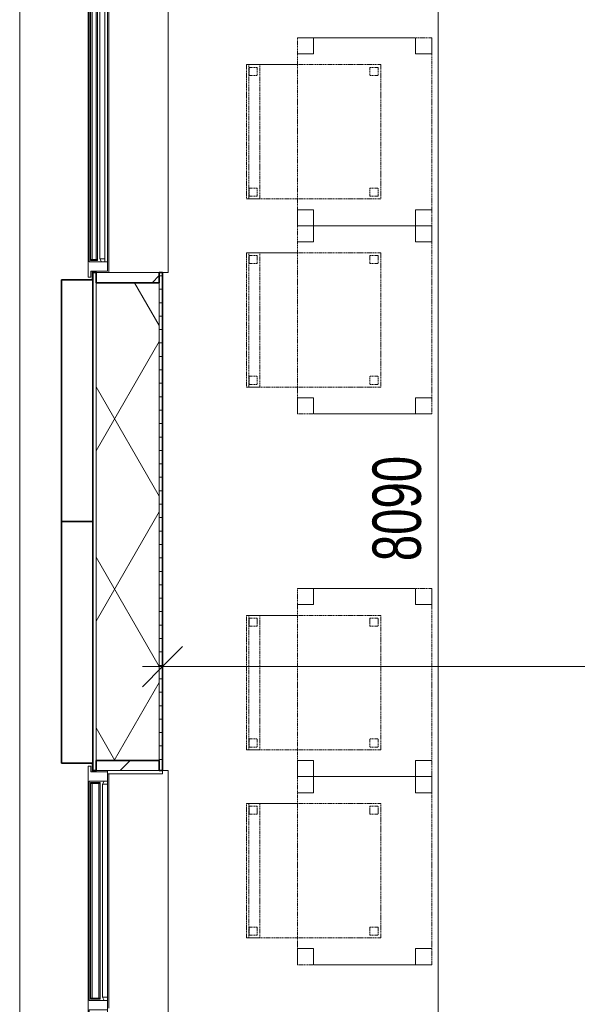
# Model space of a CAD drawing. Header units: millimetres. Extents: x -80560 to 110805, y -11020 to 52719.
# Tile 41 of 184: x 37924 to 39999, y 41953 to 45618. Entities that reach past the tile are written whole.
import ezdxf

# ---------------------------------------------------------------- set-up
doc = ezdxf.new("R2010")
doc.units = ezdxf.units.MM
doc.linetypes.add('DASHED2', pattern=[6, 4, -2])
doc.linetypes.add('DASHED2-1', pattern=[3, 2, -1])
for name, color, linetype, lineweight in [('A-ANNO-DIMS', 211, 'Continuous', 9), ('A-ANNO-DIMS-100', 211, 'Continuous', 9), ('A-FLOR-OVHD', 1, 'DASHED2-1', 18), ('A-GENM', 13, 'Continuous', 18), ('A-GLAZ', 151, 'Continuous', 18), ('A-GLAZ-SILL', 1, 'Continuous', 18), ('A-WALL', 113, 'Continuous', 35), ('A-WALL-PATT', 111, 'Continuous', 35), ('I-FURN', 30, 'Continuous', 18)]:
    doc.layers.add(name, color=color, linetype=linetype, lineweight=lineweight)
doc.styles.add('Arial_5', font='arial.ttf', dxfattribs={"width": 0.7, "height": 180})
doc.dimstyles.new('n3o_1_8', dxfattribs={"dimscale": 304.8, "dimtxt": 183.646692, "dimasz": 0.492126, "dimexe": 0.246063, "dimexo": 0.0625, "dimgap": 0.032808, "dimtad": 1, "dimdec": 0, "dimdsep": 46, "dimtxsty": 'Arial_5', "dimblk1": 'OBLIQUE', "dimblk2": 'OBLIQUE', "dimsah": 1, "dimcen": 0.09, "dimdle": 0.246063, "dimazin": 0, "dimtfac": 1, "dimtdec": 4, "dimtix": 1, "dimtmove": 0, "dimatfit": 3, "dimfxl": 0.246063, "dimfxlon": 1, "dimtvp": 1, "dimtolj": 1, "dimtzin": 0, "dimarcsym": 2})
pattern_1 = [(45, (0, 0), (-141.42136, 141.42136), [])]

# ---------------------------------------------------------------- blocks, each defined once
blk = doc.blocks.new('Basic Wall _ 41_WA_n3o_cladding_vertikaal_random_100mm_oorspronkelijk - ___-31301012-DO_01 eerste verdieping')
at = {"layer": 'A-WALL', "lineweight": 18}
for p, q in [((13029, 35921), (13029, 48371)), ((13299, 44682), (13299, 44650)), ((13301, 44682), (13301, 44677)), ((13299, 42850), (13299, 42818)), ((13301, 42823), (13301, 42818))]:
    blk.add_line(p, q, dxfattribs=at)
blk = doc.blocks.new('merk 1800 draaikiep - std-33586350-DO_01 eerste verdieping')
at = {"layer": 'A-GLAZ'}
for p, q in [((-868, 72), (-834, 72)), ((-868, 10), (-868, 72)), ((-834, 72), (-834, 4)), ((-17, 72), (17, 72)), ((-17, 4), (-17, 72)), ((17, 72), (17, 4)), ((834, 72), (868, 72)), ((834, 4), (834, 72)), ((868, 72), (868, 10)), ((-890, 10), (-868, 10)), ((-890, 0), (-890, 10)), ((-834, 4), (-812, 4)), ((-812, 4), (-812, 0)), ((-39, 4), (-17, 4)), ((-39, 0), (-39, 4)), ((17, 4), (39, 4)), ((39, 4), (39, 0)), ((812, 4), (834, 4)), ((812, 0), (812, 4)), ((868, 10), (890, 10)), ((890, 10), (890, 0)), ((-812, 0), (-890, 0)), ((39, 0), (-39, 0)), ((890, 0), (812, 0))]:
    blk.add_line(p, q, dxfattribs=at)
at = {"layer": 'A-GLAZ-SILL'}
for p, q in [((17, 72), (67, 72)), ((784, 72), (834, 72)), ((-812, 4), (-39, 4)), ((-812, 0), (-39, 0)), ((39, 4), (812, 4)), ((39, 0), (812, 0))]:
    blk.add_line(p, q, dxfattribs=at)
blk = doc.blocks.new('merk 2700 draaikiep - std-31324494-DO_01 eerste verdieping')
at = {"layer": 'A-GLAZ'}
for p, q in [((-1262, 0), (-1340, 0)), ((-1340, 0), (-1340, -10)), ((-1262, -4), (-1262, 0)), ((460, 0), (460, -4)), ((538, 0), (460, 0)), ((538, -4), (538, 0)), ((1340, 0), (1262, 0)), ((1262, 0), (1262, -4)), ((1340, -10), (1340, 0)), ((-1340, -10), (-1318, -10)), ((-1318, -10), (-1318, -72)), ((-1284, -72), (-1284, -4)), ((-1284, -4), (-1262, -4)), ((460, -4), (482, -4)), ((482, -4), (482, -72)), ((516, -72), (516, -4)), ((516, -4), (538, -4)), ((1262, -4), (1284, -4)), ((1284, -4), (1284, -72)), ((1318, -72), (1318, -10)), ((1318, -10), (1340, -10)), ((-1318, -72), (-1284, -72)), ((482, -72), (516, -72)), ((1284, -72), (1318, -72))]:
    blk.add_line(p, q, dxfattribs=at)
at = {"layer": 'A-GLAZ-SILL'}
for p, q in [((460, 0), (-1262, 0)), ((1262, 0), (538, 0)), ((460, -4), (-1262, -4)), ((1262, -4), (538, -4)), ((482, -72), (-1284, -72)), ((1284, -72), (516, -72))]:
    blk.add_line(p, q, dxfattribs=at)
blk = doc.blocks.new('NLRS_41_GM_WPB_spouwlat-SH_generiek_ISR - 235x38-V118-DO_01 eerste verdieping')
at = {"layer": 'A-GENM'}
h = blk.add_hatch(dxfattribs=at)
h.set_pattern_fill('FP_59', color=256, style=0, pattern_type=2)
h.set_pattern_definition(pattern_1)
h.paths.add_polyline_path([(13548, 44639), (13548, 44677), (13313, 44677), (13313, 44639), (13463.7, 44639)], flags=0)
for p, q in [((13548, 44677), (13313, 44677)), ((13313, 44677), (13313, 44639)), ((13548, 44639), (13548, 44677)), ((13313, 44639), (13548, 44639))]:
    blk.add_line(p, q, dxfattribs=at)
blk = doc.blocks.new('NLRS_41_GM_WPB_spouwlat-SH_generiek_ISR - 235x38-V119-DO_01 eerste verdieping')
at = {"layer": 'A-GENM'}
h = blk.add_hatch(dxfattribs=at)
h.set_pattern_fill('FP_59', color=256, style=0, pattern_type=2)
h.set_pattern_definition(pattern_1)
h.paths.add_polyline_path([(13548, 42823), (13548, 42861), (13313, 42861), (13313, 42823), (13463.7, 42823)], flags=0)
for p, q in [((13548, 42861), (13313, 42861)), ((13313, 42861), (13313, 42823)), ((13548, 42823), (13548, 42861)), ((13313, 42823), (13548, 42823))]:
    blk.add_line(p, q, dxfattribs=at)
blk = doc.blocks.new('41_dagkanten_SH_generiek_ISR - 12x204_5-V121-DO_01 eerste verdieping')
at = {"layer": 'A-GENM'}
for p, q in [((13356, 42823), (13356, 42818)), ((13560.5, 42823), (13356, 42823)), ((13356, 42811), (13560.5, 42811)), ((13560.5, 42811), (13560.5, 42823))]:
    blk.add_line(p, q, dxfattribs=at)
blk = doc.blocks.new('82_tafel1 - tafel 500x700 2-30673039-DO_01 eerste verdieping')
at = {"layer": 'I-FURN', "linetype": 'DASHED2'}
for p, q in [((350, 250), (-350, 250)), ((-350, 250), (-350, -250)), ((350, 250), (-350, 250)), ((-350, 250), (-350, -250)), ((-350, 250), (-350, 190)), ((-290, 250), (-350, 250)), ((-290, 190), (-290, 250)), ((-290, 250), (290, 250)), ((-290, 250), (-290, 190)), ((290, 250), (290, 190)), ((290, 190), (290, 250)), ((350, 250), (290, 250)), ((350, -250), (350, 250)), ((350, -250), (350, 250)), ((350, 190), (350, 250)), ((-350, -190), (-350, 190)), ((-350, 190), (-290, 190)), ((-290, 190), (-350, 190)), ((290, 190), (350, 190)), ((350, 190), (290, 190)), ((350, 190), (350, -190)), ((-290, -190), (-350, -190)), ((-350, -190), (-290, -190)), ((-350, -190), (-350, -250)), ((-290, -250), (-290, -190)), ((-290, -190), (-290, -250)), ((350, -190), (290, -190)), ((290, -190), (290, -250)), ((290, -250), (290, -190)), ((290, -190), (350, -190)), ((350, -250), (350, -190)), ((-350, -250), (350, -250)), ((-350, -250), (350, -250)), ((-350, -250), (-290, -250)), ((290, -250), (-290, -250)), ((290, -250), (350, -250))]:
    blk.add_line(p, q, dxfattribs=at)
blk = doc.blocks.new('82_zitmeubel - stoel 500x500-V226-DO_01 eerste verdieping')
at = {"layer": 'I-FURN', "linetype": 'DASHED2'}
for p, q in [((-192.1, -73), (-192.1, 237)), ((-192.1, 237), (-192.1, -73)), ((-192.1, 237), (307.9, 237)), ((-192.1, 237), (307.9, 237)), ((-182.1, 226), (-182.1, 198)), ((-182.1, 198), (-182.1, 226)), ((-153.1, 227), (-181.1, 227)), ((-181.1, 227), (-153.1, 227)), ((-152.1, 198), (-152.1, 226)), ((-152.1, 226), (-152.1, 198)), ((267.9, 226), (267.9, 198)), ((267.9, 198), (267.9, 226)), ((296.9, 227), (268.9, 227)), ((268.9, 227), (296.9, 227)), ((297.9, 198), (297.9, 226)), ((297.9, 226), (297.9, 198)), ((307.9, 237), (307.9, -73)), ((307.9, -73), (307.9, 237)), ((-181.1, 197), (-153.1, 197)), ((-153.1, 197), (-181.1, 197)), ((268.9, 197), (296.9, 197)), ((296.9, 197), (268.9, 197)), ((-192.1, -213), (-192.1, -73)), ((-192.1, -73), (-192.1, -263)), ((307.9, -73), (307.9, -213)), ((307.9, -263), (307.9, -73)), ((-192.1, -254.1), (-192.1, -213)), ((307.9, -213), (-192.1, -213)), ((307.9, -213), (307.9, -254.1)), ((-192.1, -263), (-192.1, -254.1)), ((307.9, -254.1), (-192.1, -254.1)), ((-182.1, -224), (-182.1, -252)), ((-182.1, -252), (-182.1, -224)), ((-153.1, -223), (-181.1, -223)), ((-181.1, -223), (-153.1, -223)), ((-181.1, -253), (-153.1, -253)), ((-153.1, -253), (-181.1, -253)), ((-152.1, -252), (-152.1, -224)), ((-152.1, -224), (-152.1, -252)), ((267.9, -224), (267.9, -252)), ((267.9, -252), (267.9, -224)), ((296.9, -223), (268.9, -223)), ((268.9, -223), (296.9, -223)), ((268.9, -253), (296.9, -253)), ((296.9, -253), (268.9, -253)), ((297.9, -252), (297.9, -224)), ((297.9, -224), (297.9, -252)), ((307.9, -254.1), (307.9, -263)), ((-192.1, -263), (307.9, -263)), ((-192.1, -263), (307.9, -263))]:
    blk.add_line(p, q, dxfattribs=at)
for centre, start, end in [((-181.1, 226), 90, 180), ((-181.1, 226), 135, 180), ((-181.1, 226), 120, 135), ((-181.1, 226), 90, 120), ((-153.1, 226), 360, 90), ((-153.1, 226), 75, 90), ((-153.1, 226), 60, 75), ((-153.1, 226), 360, 60), ((268.9, 226), 90, 180), ((268.9, 226), 90, 180), ((296.9, 226), 360, 90), ((296.9, 226), 360, 90), ((-181.1, 198), 180, 270), ((-181.1, 198), 180, 255), ((-181.1, 198), 255, 270), ((-153.1, 198), 270, 285), ((-153.1, 198), 270, 285), ((-153.1, 198), 285, 0), ((-153.1, 198), 285, 330), ((-153.1, 198), 330, 0), ((268.9, 198), 180, 270), ((268.9, 198), 180, 270), ((296.9, 198), 270, 360), ((296.9, 198), 270, 360), ((-181.1, -224), 90, 180), ((-181.1, -224), 90, 180), ((-181.1, -252), 180, 270), ((-181.1, -252), 180, 210), ((-181.1, -252), 210, 270), ((-153.1, -224), 0, 90), ((-153.1, -224), 0, 90), ((-153.1, -252), 270, 0), ((-153.1, -252), 270, 300), ((-153.1, -252), 300, 0), ((268.9, -224), 90, 180), ((268.9, -224), 90, 180), ((268.9, -252), 180, 270), ((268.9, -252), 180, 225), ((268.9, -252), 225, 240), ((268.9, -252), 240, 270), ((296.9, -224), 0, 90), ((296.9, -224), 0, 90), ((296.9, -252), 270, 0), ((296.9, -252), 270, 0)]:
    blk.add_arc(centre, 1, start, end, dxfattribs=at)
blk = doc.blocks.new('82_zitmeubel - stoel 500x500-V227-DO_01 eerste verdieping')
at = {"layer": 'I-FURN', "linetype": 'DASHED2'}
for p, q in [((-192.1, -73), (-192.1, 237)), ((-192.1, 237), (-192.1, -73)), ((-192.1, 237), (307.9, 237)), ((-192.1, 237), (307.9, 237)), ((-182.1, 226), (-182.1, 198)), ((-182.1, 198), (-182.1, 226)), ((-153.1, 227), (-181.1, 227)), ((-181.1, 227), (-153.1, 227)), ((-152.1, 198), (-152.1, 226)), ((-152.1, 226), (-152.1, 198)), ((267.9, 226), (267.9, 198)), ((267.9, 198), (267.9, 226)), ((296.9, 227), (268.9, 227)), ((268.9, 227), (296.9, 227)), ((297.9, 198), (297.9, 226)), ((297.9, 226), (297.9, 198)), ((307.9, 237), (307.9, -73)), ((307.9, -73), (307.9, 237)), ((-181.1, 197), (-153.1, 197)), ((-153.1, 197), (-181.1, 197)), ((268.9, 197), (296.9, 197)), ((296.9, 197), (268.9, 197)), ((-192.1, -213), (-192.1, -73)), ((-192.1, -73), (-192.1, -263)), ((307.9, -73), (307.9, -213)), ((307.9, -263), (307.9, -73)), ((-192.1, -254.1), (-192.1, -213)), ((307.9, -213), (-192.1, -213)), ((307.9, -213), (307.9, -254.1)), ((-192.1, -263), (-192.1, -254.1)), ((307.9, -254.1), (-192.1, -254.1)), ((-182.1, -224), (-182.1, -252)), ((-182.1, -252), (-182.1, -224)), ((-153.1, -223), (-181.1, -223)), ((-181.1, -223), (-153.1, -223)), ((-181.1, -253), (-153.1, -253)), ((-153.1, -253), (-181.1, -253)), ((-152.1, -252), (-152.1, -224)), ((-152.1, -224), (-152.1, -252)), ((267.9, -224), (267.9, -252)), ((267.9, -252), (267.9, -224)), ((296.9, -223), (268.9, -223)), ((268.9, -223), (296.9, -223)), ((268.9, -253), (296.9, -253)), ((296.9, -253), (268.9, -253)), ((297.9, -252), (297.9, -224)), ((297.9, -224), (297.9, -252)), ((307.9, -254.1), (307.9, -263)), ((-192.1, -263), (307.9, -263)), ((-192.1, -263), (307.9, -263))]:
    blk.add_line(p, q, dxfattribs=at)
for centre, start, end in [((-181.1, 226), 90, 180), ((-181.1, 226), 90, 180), ((-153.1, 226), 360, 90), ((-153.1, 226), 360, 90), ((268.9, 226), 90, 180), ((268.9, 226), 90, 180), ((296.9, 226), 360, 90), ((296.9, 226), 60, 90), ((296.9, 226), 360, 60), ((-181.1, 198), 180, 270), ((-181.1, 198), 180, 270), ((-153.1, 198), 270, 0), ((-153.1, 198), 270, 285), ((-153.1, 198), 285, 0), ((268.9, 198), 180, 270), ((268.9, 198), 180, 270), ((296.9, 198), 270, 360), ((296.9, 198), 270, 360), ((-181.1, -224), 90, 180), ((-181.1, -224), 90, 180), ((-181.1, -252), 180, 270), ((-181.1, -252), 180, 210), ((-181.1, -252), 210, 270), ((-153.1, -224), 0, 90), ((-153.1, -224), 0, 90), ((-153.1, -252), 270, 0), ((-153.1, -252), 270, 300), ((-153.1, -252), 300, 0), ((268.9, -224), 90, 180), ((268.9, -224), 90, 180), ((268.9, -252), 180, 270), ((268.9, -252), 180, 225), ((268.9, -252), 225, 240), ((268.9, -252), 240, 270), ((296.9, -224), 0, 90), ((296.9, -224), 0, 90), ((296.9, -252), 270, 0), ((296.9, -252), 270, 0)]:
    blk.add_arc(centre, 1, start, end, dxfattribs=at)
blk = doc.blocks.new('82_zitmeubel - stoel 500x500-V228-DO_01 eerste verdieping')
at = {"layer": 'I-FURN', "linetype": 'DASHED2'}
for p, q in [((-192.1, -73), (-192.1, 237)), ((-192.1, 237), (-192.1, -73)), ((-192.1, 237), (307.9, 237)), ((-192.1, 237), (307.9, 237)), ((-182.1, 226), (-182.1, 198)), ((-182.1, 198), (-182.1, 226)), ((-153.1, 227), (-181.1, 227)), ((-181.1, 227), (-153.1, 227)), ((-152.1, 198), (-152.1, 226)), ((-152.1, 226), (-152.1, 198)), ((267.9, 226), (267.9, 198)), ((267.9, 198), (267.9, 226)), ((296.9, 227), (268.9, 227)), ((268.9, 227), (296.9, 227)), ((297.9, 198), (297.9, 226)), ((297.9, 226), (297.9, 198)), ((307.9, 237), (307.9, -73)), ((307.9, -73), (307.9, 237)), ((-181.1, 197), (-153.1, 197)), ((-153.1, 197), (-181.1, 197)), ((268.9, 197), (296.9, 197)), ((296.9, 197), (268.9, 197)), ((-192.1, -213), (-192.1, -73)), ((-192.1, -73), (-192.1, -263)), ((307.9, -73), (307.9, -213)), ((307.9, -263), (307.9, -73)), ((-192.1, -254.1), (-192.1, -213)), ((307.9, -213), (-192.1, -213)), ((307.9, -213), (307.9, -254.1)), ((-192.1, -263), (-192.1, -254.1)), ((307.9, -254.1), (-192.1, -254.1)), ((-182.1, -224), (-182.1, -252)), ((-182.1, -252), (-182.1, -224)), ((-153.1, -223), (-181.1, -223)), ((-181.1, -223), (-153.1, -223)), ((-181.1, -253), (-153.1, -253)), ((-153.1, -253), (-181.1, -253)), ((-152.1, -252), (-152.1, -224)), ((-152.1, -224), (-152.1, -252)), ((267.9, -224), (267.9, -252)), ((267.9, -252), (267.9, -224)), ((296.9, -223), (268.9, -223)), ((268.9, -223), (296.9, -223)), ((268.9, -253), (296.9, -253)), ((296.9, -253), (268.9, -253)), ((297.9, -252), (297.9, -224)), ((297.9, -224), (297.9, -252)), ((307.9, -254.1), (307.9, -263)), ((-192.1, -263), (307.9, -263)), ((-192.1, -263), (307.9, -263))]:
    blk.add_line(p, q, dxfattribs=at)
for centre, start, end in [((-181.1, 226), 90, 180), ((-181.1, 226), 150, 165), ((-181.1, 226), 165, 180), ((-181.1, 226), 135, 150), ((-181.1, 226), 105, 135), ((-181.1, 226), 90, 105), ((-153.1, 226), 360, 90), ((-153.1, 226), 75, 90), ((-153.1, 226), 60, 75), ((-153.1, 226), 360, 60), ((268.9, 226), 90, 180), ((268.9, 226), 90, 180), ((296.9, 226), 360, 90), ((296.9, 226), 75, 90), ((296.9, 226), 60, 75), ((296.9, 226), 45, 60), ((296.9, 226), 30, 45), ((296.9, 226), 15, 30), ((296.9, 226), 360, 15), ((-181.1, 198), 180, 270), ((-181.1, 198), 180, 210), ((-181.1, 198), 210, 270), ((-153.1, 198), 270, 345), ((-153.1, 198), 270, 285), ((-153.1, 198), 285, 0), ((-153.1, 198), 345, 0), ((268.9, 198), 180, 270), ((268.9, 198), 180, 270), ((296.9, 198), 270, 360), ((296.9, 198), 270, 300), ((296.9, 198), 300, 315), ((296.9, 198), 315, 330), ((296.9, 198), 330, 345), ((296.9, 198), 345, 360), ((-181.1, -224), 90, 180), ((-181.1, -224), 90, 180), ((-181.1, -252), 180, 270), ((-181.1, -252), 180, 210), ((-181.1, -252), 210, 270), ((-153.1, -224), 0, 90), ((-153.1, -224), 0, 90), ((-153.1, -252), 270, 0), ((-153.1, -252), 270, 300), ((-153.1, -252), 300, 0), ((268.9, -224), 90, 180), ((268.9, -224), 90, 180), ((268.9, -252), 180, 270), ((268.9, -252), 180, 225), ((268.9, -252), 225, 240), ((268.9, -252), 240, 270), ((296.9, -224), 0, 90), ((296.9, -224), 0, 90), ((296.9, -252), 270, 0), ((296.9, -252), 270, 0)]:
    blk.add_arc(centre, 1, start, end, dxfattribs=at)
blk = doc.blocks.new('82_zitmeubel - stoel 500x500-V229-DO_01 eerste verdieping')
at = {"layer": 'I-FURN', "linetype": 'DASHED2'}
for p, q in [((-192.1, -73), (-192.1, 237)), ((-192.1, 237), (-192.1, -73)), ((-192.1, 237), (307.9, 237)), ((-192.1, 237), (307.9, 237)), ((-182.1, 226), (-182.1, 198)), ((-182.1, 198), (-182.1, 226)), ((-153.1, 227), (-181.1, 227)), ((-181.1, 227), (-153.1, 227)), ((-152.1, 198), (-152.1, 226)), ((-152.1, 226), (-152.1, 198)), ((267.9, 226), (267.9, 198)), ((267.9, 198), (267.9, 226)), ((296.9, 227), (268.9, 227)), ((268.9, 227), (296.9, 227)), ((297.9, 198), (297.9, 226)), ((297.9, 226), (297.9, 198)), ((307.9, 237), (307.9, -73)), ((307.9, -73), (307.9, 237)), ((-181.1, 197), (-153.1, 197)), ((-153.1, 197), (-181.1, 197)), ((268.9, 197), (296.9, 197)), ((296.9, 197), (268.9, 197)), ((-192.1, -213), (-192.1, -73)), ((-192.1, -73), (-192.1, -263)), ((307.9, -73), (307.9, -213)), ((307.9, -263), (307.9, -73)), ((-192.1, -254.1), (-192.1, -213)), ((307.9, -213), (-192.1, -213)), ((307.9, -213), (307.9, -254.1)), ((-192.1, -263), (-192.1, -254.1)), ((307.9, -254.1), (-192.1, -254.1)), ((-182.1, -224), (-182.1, -252)), ((-182.1, -252), (-182.1, -224)), ((-153.1, -223), (-181.1, -223)), ((-181.1, -223), (-153.1, -223)), ((-181.1, -253), (-153.1, -253)), ((-153.1, -253), (-181.1, -253)), ((-152.1, -252), (-152.1, -224)), ((-152.1, -224), (-152.1, -252)), ((267.9, -224), (267.9, -252)), ((267.9, -252), (267.9, -224)), ((296.9, -223), (268.9, -223)), ((268.9, -223), (296.9, -223)), ((268.9, -253), (296.9, -253)), ((296.9, -253), (268.9, -253)), ((297.9, -252), (297.9, -224)), ((297.9, -224), (297.9, -252)), ((307.9, -254.1), (307.9, -263)), ((-192.1, -263), (307.9, -263)), ((-192.1, -263), (307.9, -263))]:
    blk.add_line(p, q, dxfattribs=at)
for centre, start, end in [((-181.1, 226), 90, 180), ((-181.1, 226), 90, 180), ((-153.1, 226), 360, 90), ((-153.1, 226), 360, 90), ((268.9, 226), 90, 180), ((268.9, 226), 90, 180), ((296.9, 226), 360, 90), ((296.9, 226), 60, 90), ((296.9, 226), 45, 60), ((296.9, 226), 360, 45), ((-181.1, 198), 180, 270), ((-181.1, 198), 180, 270), ((-153.1, 198), 270, 300), ((-153.1, 198), 270, 285), ((-153.1, 198), 285, 0), ((-153.1, 198), 300, 345), ((-153.1, 198), 345, 0), ((268.9, 198), 180, 270), ((268.9, 198), 180, 270), ((296.9, 198), 270, 360), ((296.9, 198), 270, 300), ((296.9, 198), 300, 360), ((-181.1, -224), 90, 180), ((-181.1, -224), 90, 180), ((-181.1, -252), 180, 270), ((-181.1, -252), 180, 210), ((-181.1, -252), 210, 270), ((-153.1, -224), 0, 90), ((-153.1, -224), 0, 90), ((-153.1, -252), 270, 0), ((-153.1, -252), 270, 300), ((-153.1, -252), 300, 0), ((268.9, -224), 90, 180), ((268.9, -224), 90, 180), ((268.9, -252), 180, 270), ((268.9, -252), 180, 225), ((268.9, -252), 225, 240), ((268.9, -252), 240, 270), ((296.9, -224), 0, 90), ((296.9, -224), 0, 90), ((296.9, -252), 270, 0), ((296.9, -252), 270, 0)]:
    blk.add_arc(centre, 1, start, end, dxfattribs=at)
blk = doc.blocks.new('30_n3o_RT72_glas met glaslat - Type 1-33586359-DO_01 eerste verdieping')
at = {"layer": 'A-GENM'}
for points in [[(-403.5, 41), (-403.5, 35), (403.5, 35), (403.5, 41), (164.3, 41)], [(-403.5, 11), (-403.5, 5), (403.5, 5), (403.5, 11), (164.3, 11)]]:
    blk.add_hatch(color=256, dxfattribs=at).paths.add_polyline_path(points, flags=0)
for p, q in [((403.5, 41), (-403.5, 41)), ((-403.5, 41), (-403.5, 35)), ((-399.5, 41), (-403.5, 41)), ((-403.5, 41), (-403.5, 5)), ((-399.5, 5), (-399.5, 41)), ((403.5, 41), (399.5, 41)), ((399.5, 41), (399.5, 5)), ((403.5, 35), (403.5, 41)), ((403.5, 5), (403.5, 41)), ((-403.5, 35), (403.5, 35)), ((403.5, 11), (-403.5, 11)), ((-403.5, 11), (-403.5, 5)), ((-403.5, 5), (403.5, 5)), ((-403.5, 5), (-399.5, 5)), ((399.5, 5), (403.5, 5)), ((403.5, 5), (403.5, 11))]:
    blk.add_line(p, q, dxfattribs=at)
blk = doc.blocks.new('DPWP_30_n3o_RT72_glas met glaslat Frame1 - Type 1-33586362-DO_01 eerste verdieping')
at = {"layer": 'A-GENM'}
for p, q in [((-396.5, 27), (-408.5, 27)), ((-408.5, 15), (-396.5, 7.8)), ((396.5, 27), (-396.5, 27)), ((-396.5, 27), (-396.5, 7.8)), ((-396.5, 7.8), (-396.5, 27)), ((-396.5, 7.8), (396.5, 7.8)), ((396.5, 7.8), (396.5, 27)), ((408.5, 27), (396.5, 27)), ((396.5, 27), (396.5, 7.8)), ((396.5, 7.8), (408.5, 15))]:
    blk.add_line(p, q, dxfattribs=at)
blk = doc.blocks.new('30_n3o_RT62_glas met glaslat - Type 1-33663740-DO_01 eerste verdieping')
at = {"layer": 'A-GENM'}
for points in [[(878, -11), (878, -5), (-878, -5), (-878, -11), (738.1, -11)], [(878, -31), (878, -25), (-878, -25), (-878, -31), (738.1, -31)]]:
    blk.add_hatch(color=256, dxfattribs=at).paths.add_polyline_path(points, flags=0)
for p, q in [((878, -5), (-878, -5)), ((-878, -5), (-878, -11)), ((-874, -5), (-878, -5)), ((-878, -5), (-878, -31)), ((-878, -11), (878, -11)), ((878, -25), (-878, -25)), ((-878, -25), (-878, -31)), ((-878, -31), (878, -31)), ((-878, -31), (-874, -31)), ((-874, -31), (-874, -5)), ((878, -5), (874, -5)), ((874, -5), (874, -31)), ((874, -31), (878, -31)), ((878, -11), (878, -5)), ((878, -31), (878, -5)), ((878, -31), (878, -25))]:
    blk.add_line(p, q, dxfattribs=at)
blk = doc.blocks.new('DPWP_30_n3o_RT62_glas met glaslat Frame1 - Type 1-33663743-DO_01 eerste verdieping')
at = {"layer": 'A-GENM'}
for p, q in [((-871, -7.8), (-883, -15)), ((-883, -27), (-871, -27)), ((-871, -27), (-871, -7.8)), ((871, -7.8), (-871, -7.8)), ((-871, -7.8), (-871, -27)), ((-871, -27), (871, -27)), ((871, -27), (871, -7.8)), ((883, -15), (871, -7.8)), ((871, -7.8), (871, -27)), ((871, -27), (883, -27))]:
    blk.add_line(p, q, dxfattribs=at)
blk = doc.blocks.new('NLRS_42_GM_ISR_vensterbank_kunststeen-SH_generiek_ISR - 220x20-33891717-DO_01 eerste verdieping')
at = {"layer": 'A-GENM'}
for p, q in [((-873, 199.5), (-873, 220)), ((-873, 220), (873, 220)), ((873, 220), (873, 199.5)), ((11, 0), (-861, 0)), ((861, 0), (840, 0))]:
    blk.add_line(p, q, dxfattribs=at)
blk = doc.blocks.new('NLRS_42_GM_ISR_vensterbank_kunststeen-SH_generiek_ISR - 220x20-33891699-DO_01 eerste verdieping')
at = {"layer": 'A-GENM'}
for p, q in [((-1323, 199.5), (-1323, 220)), ((-1323, 220), (1323, 220)), ((1323, 220), (1323, 199.5)), ((1323, 0), (-1311, 0))]:
    blk.add_line(p, q, dxfattribs=at)
blk = doc.blocks.new('DIMBLOCK144-DO_01 eerste verdieping')
at = {"layer": 'A-ANNO-DIMS-100'}
for p, q in [((38455.3, 43210.2), (38530.3, 43285.2)), ((38455.3, 43285.2), (38455.3, 43135.2)), ((38455.3, 43210.2), (38455.3, 43285.2)), ((45644.8, 43210.2), (45719.8, 43285.2)), ((45644.8, 43285.2), (45644.8, 43135.2)), ((45644.8, 43210.2), (45644.8, 43285.2)), ((38380.3, 43210.2), (45644.8, 43210.2)), ((38455.3, 43210.2), (38380.3, 43135.2)), ((45644.8, 43210.2), (45569.8, 43135.2))]:
    blk.add_line(p, q, dxfattribs=at)
at = {"layer": 'A-ANNO-DIMS-100', "color": 0, "insert": (41857.9, 43453.9), "char_height": 180, "width": 461.094, "attachment_point": 1, "line_spacing_factor": 0.941778, "style": 'Arial_5'}
blk.add_mtext('7190', dxfattribs=at)
blk = doc.blocks.new('_Oblique')
at = {"color": 0, "linetype": 'ByBlock', "lineweight": -2}
blk.add_line((-0.5, -0.5), (0.5, 0.5), dxfattribs=at)
blk = doc.blocks.new('DIMBLOCK324-DO_01 eerste verdieping')
at = {"layer": 'A-ANNO-DIMS-100'}
for p, q in [((39480.6, 47839.5), (39405.6, 47914.5)), ((39480.6, 39750), (39480.6, 47914.5)), ((39405.6, 47839.5), (39555.6, 47839.5)), ((39480.6, 47839.5), (39405.6, 47839.5)), ((39480.6, 47839.5), (39555.6, 47764.5)), ((39480.6, 39750), (39405.6, 39825)), ((39405.6, 39750), (39555.6, 39750)), ((39480.6, 39750), (39405.6, 39750)), ((39480.6, 39750), (39555.6, 39675))]:
    blk.add_line(p, q, dxfattribs=at)
at = {"layer": 'A-ANNO-DIMS-100', "color": 0, "insert": (39236.9, 43602.6), "char_height": 180, "width": 461.094, "attachment_point": 1, "rotation": 90, "line_spacing_factor": 0.941778, "style": 'Arial_5'}
blk.add_mtext('8090', dxfattribs=at)

msp = doc.modelspace()

# ---------------------------------------------------------------- hatches: boundary and pattern name
at = {"layer": 'A-WALL-PATT', "lineweight": 18}
h = msp.add_hatch(dxfattribs=at)
h.set_pattern_fill('FP_62', color=256, style=0, pattern_type=2)
h.set_pattern_definition([(270, (38195.82, 41614.5), (50, 9e-14), [])])
h.paths.add_polyline_path([(38207.8, 35637), (38207.8, 36127), (38195.8, 36127), (38195.8, 35637)], flags=0)
h.paths.add_polyline_path([(38195.8, 38773), (38207.8, 38773), (38207.8, 41077), (38195.8, 41077), (38195.8, 38916.2)], flags=0)
h.paths.add_polyline_path([(38195.8, 42823), (38207.8, 42823), (38207.8, 44677), (38195.8, 44677), (38195.8, 42915.4)], flags=0)
h.paths.add_polyline_path([(38195.8, 47323), (38207.8, 47323), (38207.8, 48087), (38195.8, 48087), (38195.8, 47581.1)], flags=0)
h = msp.add_hatch(dxfattribs=at)
h.set_pattern_fill('FP_2', color=256, style=0, pattern_type=2)
h.set_pattern_definition([(60, (24894.82, 0), (-274.963, 158.75), []), (120, (24894.82, 0), (-274.963, -158.75), [])])
h.paths.add_polyline_path([(38358.5, 35402), (38442.8, 35402), (38442.8, 36089), (38207.8, 36089), (38207.8, 35402)], flags=0)
h.paths.add_polyline_path([(38358.5, 38811), (38442.8, 38811), (38442.8, 41039), (38207.8, 41039), (38207.8, 38811)], flags=0)
h.paths.add_polyline_path([(38358.5, 42861), (38442.8, 42861), (38442.8, 44639), (38207.8, 44639), (38207.8, 42861)], flags=0)
h.paths.add_polyline_path([(38207.8, 47361), (38442.8, 47361), (38442.8, 47852), (38207.8, 47852), (38207.8, 47581.1)], flags=0)
h = msp.add_hatch(dxfattribs=at)
h.set_pattern_fill('FP_63', color=256, angle=90, style=0, pattern_type=2)
h.set_pattern_definition([(1e-13, (38195.82, 41614.5), (-9e-14, 50), [])])
h.paths.add_polyline_path([(38455.3, 35389.5), (38455.3, 36127), (38442.8, 36127), (38442.8, 35389.5)], flags=0)
h.paths.add_polyline_path([(38442.8, 38773), (38455.3, 38773), (38455.3, 41077), (38442.8, 41077), (38442.8, 38811)], flags=0)
h.paths.add_polyline_path([(38455.3, 42823), (38455.3, 44677), (38442.8, 44677), (38442.8, 42823)], flags=0)
h.paths.add_polyline_path([(38455.3, 47323), (38455.3, 47839.5), (38442.8, 47839.5), (38442.8, 47323)], flags=0)

# ---------------------------------------------------------------- linework, layer by layer
at = {"layer": 'A-FLOR-OVHD'}
msp.add_line((37923.8, 48371), (37923.8, 35921), dxfattribs=at)
at = {"layer": 'A-WALL'}
for p, q in [((38207.8, 44677), (38195.8, 44677)), ((38195.8, 44677), (38195.8, 42823)), ((38207.8, 44639), (38207.8, 44677)), ((38455.3, 44677), (38442.8, 44677)), ((38442.8, 44677), (38442.8, 44639)), ((38455.3, 42823), (38455.3, 44677)), ((38195.8, 44650), (38078.8, 44650)), ((38078.8, 44650), (38078.8, 42850)), ((38442.8, 44639), (38207.8, 44639)), ((38195.8, 43750), (38078.8, 43750)), ((38078.8, 42850), (38195.8, 42850)), ((38207.8, 42823), (38207.8, 42861)), ((38207.8, 42861), (38442.8, 42861)), ((38442.8, 42861), (38442.8, 42823)), ((38195.8, 42823), (38207.8, 42823)), ((38442.8, 42823), (38455.3, 42823))]:
    msp.add_line(p, q, dxfattribs=at)
at = {"layer": 'A-WALL', "lineweight": 18}
for p, q in [((38207.8, 44677), (38207.8, 44682)), ((38207.8, 44639), (38207.8, 42861)), ((38442.8, 44639), (38442.8, 42861)), ((38207.8, 42818), (38207.8, 42823))]:
    msp.add_line(p, q, dxfattribs=at)

# ---------------------------------------------------------------- block references
at = {"layer": 'A-GENM'}
for name, p, rotation in [('NLRS_42_GM_ISR_vensterbank_kunststeen-SH_generiek_ISR - 220x20-33891699-DO_01 eerste verdieping', (38255.8, 46000), 269.9999999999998), ('30_n3o_RT62_glas met glaslat - Type 1-33663740-DO_01 eerste verdieping', (38182.8, 45599), 89.99999999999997), ('DPWP_30_n3o_RT62_glas met glaslat Frame1 - Type 1-33663743-DO_01 eerste verdieping', (38213.8, 45599), 89.99999999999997), ('NLRS_42_GM_ISR_vensterbank_kunststeen-SH_generiek_ISR - 220x20-33891717-DO_01 eerste verdieping', (38255.8, 41950), 269.9999999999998), ('30_n3o_RT72_glas met glaslat - Type 1-33586359-DO_01 eerste verdieping', (38182.8, 42375.5), 269.9999999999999), ('DPWP_30_n3o_RT72_glas met glaslat Frame1 - Type 1-33586362-DO_01 eerste verdieping', (38223.8, 42375.5), 269.9999999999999)]:
    msp.add_blockref(name, p, dxfattribs=dict(at, rotation=rotation))
for name in ['NLRS_41_GM_WPB_spouwlat-SH_generiek_ISR - 235x38-V118-DO_01 eerste verdieping', 'NLRS_41_GM_WPB_spouwlat-SH_generiek_ISR - 235x38-V119-DO_01 eerste verdieping', '41_dagkanten_SH_generiek_ISR - 12x204_5-V121-DO_01 eerste verdieping']:
    msp.add_blockref(name, (24894.8, 0), dxfattribs=at)
at = {"layer": 'A-GLAZ'}
for name, p, rotation in [('merk 2700 draaikiep - std-31324494-DO_01 eerste verdieping', (38178.8, 46000), 89.99999999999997), ('merk 1800 draaikiep - std-33586350-DO_01 eerste verdieping', (38178.8, 41950), 269.9999999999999)]:
    msp.add_blockref(name, p, dxfattribs=dict(at, rotation=rotation))
at = {"layer": 'A-WALL', "lineweight": 18}
msp.add_blockref('Basic Wall _ 41_WA_n3o_cladding_vertikaal_random_100mm_oorspronkelijk - ___-31301012-DO_01 eerste verdieping', (24894.8, 0), dxfattribs=at)
at = {"layer": 'I-FURN', "linetype": 'DASHED2', "rotation": 269.9999999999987}
for name, p in [('82_tafel1 - tafel 500x700 2-30673039-DO_01 eerste verdieping', (39207.3, 45200.5)), ('82_zitmeubel - stoel 500x500-V228-DO_01 eerste verdieping', (39030.3, 45258.4)), ('82_tafel1 - tafel 500x700 2-30673039-DO_01 eerste verdieping', (39207.3, 44500.5)), ('82_zitmeubel - stoel 500x500-V229-DO_01 eerste verdieping', (39030.3, 44558.4)), ('82_tafel1 - tafel 500x700 2-30673039-DO_01 eerste verdieping', (39207.3, 43150.5)), ('82_zitmeubel - stoel 500x500-V226-DO_01 eerste verdieping', (39030.3, 43208.4)), ('82_tafel1 - tafel 500x700 2-30673039-DO_01 eerste verdieping', (39207.3, 42450.5)), ('82_zitmeubel - stoel 500x500-V227-DO_01 eerste verdieping', (39030.3, 42508.4))]:
    msp.add_blockref(name, p, dxfattribs=at)

# ---------------------------------------------------------------- dimensions: what is measured, and where the dimension line sits
at = {"layer": 'A-ANNO-DIMS'}
dim = msp.add_linear_dim(base=(39480.5558738, 47839.5), p1=(39405.5558738, 39750), p2=(39405.5558738, 47839.5), angle=90, dimstyle='n3o_1_8', override={"dimpost": '<>', "dimfxl": 8089.5}, dxfattribs=at)
dim.commit()
dim.dimension.update_dxf_attribs({"geometry": 'DIMBLOCK324-DO_01 eerste verdieping', "text_midpoint": (39378.6527354, 43794.75)})
dim = msp.add_linear_dim(base=(45644.8189632, 43210.1931578), p1=(38455.3189632, 43285.1931578), p2=(45644.8189632, 43285.1931578), dimstyle='n3o_1_8', override={"dimpost": '<>', "dimfxl": 7189.5}, dxfattribs=at)
dim.commit()
dim.dimension.update_dxf_attribs({"geometry": 'DIMBLOCK144-DO_01 eerste verdieping', "text_midpoint": (42050.0689632, 43312.0962961)})

doc.saveas('drawing.dxf')
